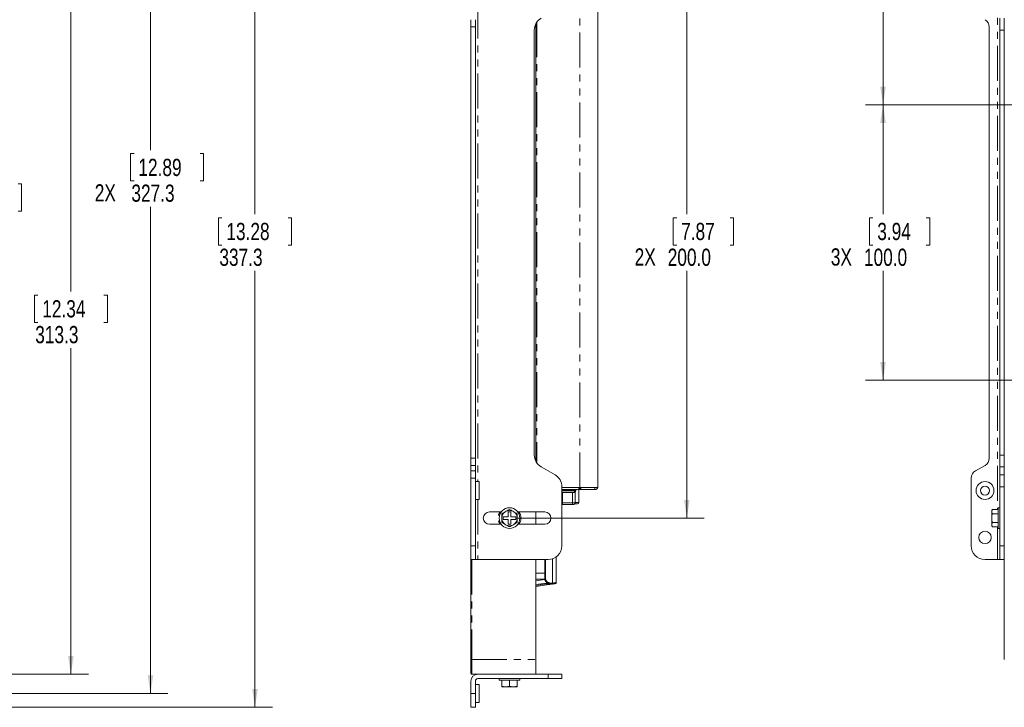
# Model space of a CAD drawing. Header units: millimetres. Extents: x 19 to 844, y 7 to 552.
# Tile 10 of 49: x 361 to 539, y 146 to 271. Entities that reach past the tile are written whole.
import ezdxf

# ---------------------------------------------------------------- set-up
doc = ezdxf.new("R2010")
doc.units = ezdxf.units.MM
doc.linetypes.add('PHANTOM', pattern=[12.7, 6.35, -1.27, 1.27, -1.27, 1.27, -1.27])
doc.styles.add('SLDTEXTSTYLE0', font='TXT', dxfattribs={"width": 0.75})
doc.dimstyles.new('SLDDIMSTYLE0', dxfattribs={"dimtxt": 3.125, "dimasz": 3.302, "dimexe": 0, "dimexo": 0.0625, "dimgap": 0.78125, "dimtad": 0, "dimtih": 1, "dimtoh": 1, "dimlfac": 2, "dimrnd": 1e-09, "dimzin": 12, "dimdsep": 46, "dimtxsty": 'SLDTEXTSTYLE0', "dimsah": 1, "dimcen": 0.09, "dimadec": 0, "dimazin": 3, "dimtfac": 1, "dimtofl": 0, "dimtmove": 0, "dimatfit": 3, "dimfxl": 0, "dimfrac": 2, "dimtolj": 1, "dimtzin": 12, "dimarcsym": 0})
doc.dimstyles.new('SLDDIMSTYLE1', dxfattribs={"dimtxt": 3.125, "dimasz": 3.302, "dimexe": 0, "dimexo": 0.0625, "dimgap": 0.78125, "dimtad": 0, "dimtih": 1, "dimtoh": 1, "dimlfac": 2, "dimrnd": 1e-09, "dimzin": 4, "dimdsep": 46, "dimtxsty": 'SLDTEXTSTYLE0', "dimsah": 1, "dimcen": 0.09, "dimadec": 0, "dimazin": 1, "dimtfac": 1, "dimtofl": 0, "dimtmove": 0, "dimatfit": 3, "dimfxl": 0, "dimfrac": 2, "dimtolj": 1, "dimtzin": 12, "dimarcsym": 0})

# ---------------------------------------------------------------- blocks, each defined once
blk = doc.blocks.new('*D17')
at = {"color": 7, "linetype": 'Continuous', "lineweight": 0}
for p, q in [((245.07, 314.64), (406.46, 314.64)), ((403.28, 314.64), (403.28, 235.44)), ((397.29, 234.81), (396.66, 234.81)), ((396.66, 234.81), (396.66, 229.85)), ((409.27, 234.81), (409.91, 234.81)), ((409.91, 234.81), (409.91, 229.85)), ((396.66, 229.85), (397.29, 229.85)), ((409.91, 229.85), (409.27, 229.85)), ((403.28, 145.98), (403.28, 225.17)), ((245.07, 145.98), (406.46, 145.98))]:
    blk.add_line(p, q, dxfattribs=at)
for points in [[(403.28, 314.64), (402.78, 311.33), (403.79, 311.33)], [(403.28, 145.98), (403.79, 149.28), (402.78, 149.28)]]:
    blk.add_solid(points, dxfattribs=at)
at = {"color": 7, "linetype": 'Continuous', "lineweight": 0, "char_height": 3.125, "attachment_point": 1, "style": 'SLDTEXTSTYLE0'}
for s, insert in [('13.28', (398.09, 233.88, -3.46)), ('337.3', (396.82, 229.2, -3.46))]:
    blk.add_mtext(s, dxfattribs=dict(at, insert=insert))
blk = doc.blocks.new('*D18')
at = {"color": 7, "linetype": 'Continuous', "lineweight": 0}
for p, q in [((245.97, 312.14), (387.5, 312.14)), ((384.32, 312.14), (384.32, 247.07)), ((381.34, 246.44), (380.7, 246.44)), ((380.7, 246.44), (380.7, 241.48)), ((393.31, 246.44), (393.95, 246.44)), ((393.95, 246.44), (393.95, 241.48)), ((380.7, 241.48), (381.34, 241.48)), ((393.95, 241.48), (393.31, 241.48)), ((384.32, 148.48), (384.32, 236.8)), ((245.97, 148.48), (387.5, 148.48))]:
    blk.add_line(p, q, dxfattribs=at)
for points in [[(384.32, 312.14), (383.82, 308.83), (384.83, 308.83)], [(384.32, 148.48), (384.83, 151.78), (383.82, 151.78)]]:
    blk.add_solid(points, dxfattribs=at)
at = {"color": 7, "linetype": 'Continuous', "lineweight": 0, "char_height": 3.125, "attachment_point": 1, "style": 'SLDTEXTSTYLE0'}
for s, insert in [('12.89', (382.13, 245.5, -3.46)), ('2X', (374.22, 240.88, -3.46)), ('327.3', (380.86, 240.83, -3.46))]:
    blk.add_mtext(s, dxfattribs=dict(at, insert=insert))
blk = doc.blocks.new('*D19')
at = {"color": 7, "linetype": 'Continuous', "lineweight": 0}
for p, q in [((316.73, 308.64), (373.06, 308.64)), ((369.89, 308.64), (369.89, 221.42)), ((363.9, 220.78), (363.27, 220.78)), ((363.27, 220.78), (363.27, 215.82)), ((375.88, 220.78), (376.51, 220.78)), ((376.51, 220.78), (376.51, 215.82)), ((363.27, 215.82), (363.9, 215.82)), ((376.51, 215.82), (375.88, 215.82)), ((369.89, 151.98), (369.89, 211.15)), ((316.73, 151.98), (373.06, 151.98))]:
    blk.add_line(p, q, dxfattribs=at)
for points in [[(369.89, 308.64), (369.38, 305.33), (370.4, 305.33)], [(369.89, 151.98), (370.4, 155.28), (369.38, 155.28)]]:
    blk.add_solid(points, dxfattribs=at)
at = {"color": 7, "linetype": 'Continuous', "lineweight": 0, "char_height": 3.125, "attachment_point": 1, "style": 'SLDTEXTSTYLE0'}
for s, insert in [('12.34', (364.69, 219.85, -3.46)), ('313.3', (363.42, 215.17, -3.46))]:
    blk.add_mtext(s, dxfattribs=dict(at, insert=insert))
blk = doc.blocks.new('*D20')
at = {"color": 7, "linetype": 'Continuous', "lineweight": 0}
for p, q in [((322.93, 287.81), (358.64, 287.81)), ((355.46, 287.81), (355.46, 241.6)), ((350.63, 240.97), (349.99, 240.97)), ((349.99, 240.97), (349.99, 236)), ((360.3, 240.97), (360.93, 240.97)), ((360.93, 240.97), (360.93, 236)), ((349.99, 236), (350.63, 236)), ((360.93, 236), (360.3, 236)), ((355.46, 172.81), (355.46, 231.33)), ((322.93, 172.81), (358.64, 172.81))]:
    blk.add_line(p, q, dxfattribs=at)
for points in [[(355.46, 287.81), (354.95, 284.51), (355.97, 284.51)], [(355.46, 172.81), (355.97, 176.11), (354.95, 176.11)]]:
    blk.add_solid(points, dxfattribs=at)
at = {"color": 7, "linetype": 'Continuous', "lineweight": 0, "char_height": 3.125, "attachment_point": 1, "style": 'SLDTEXTSTYLE0'}
for s, insert in [('9.06', (351.42, 240.03, -3.46)), ('230.0', (349, 235.36, -3.46))]:
    blk.add_mtext(s, dxfattribs=dict(at, insert=insert))
blk = doc.blocks.new('*D28')
at = {"color": 7, "linetype": 'Continuous', "lineweight": 0}
for p, q in [((450.72, 280.31), (484.78, 280.31)), ((481.61, 280.31), (481.61, 235.44)), ((479.77, 234.81), (479.14, 234.81)), ((479.14, 234.81), (479.14, 229.85)), ((489.44, 234.81), (490.08, 234.81)), ((490.08, 234.81), (490.08, 229.85)), ((479.14, 229.85), (479.77, 229.85)), ((490.08, 229.85), (489.44, 229.85)), ((481.61, 180.31), (481.61, 225.17)), ((450.72, 180.31), (484.78, 180.31))]:
    blk.add_line(p, q, dxfattribs=at)
for points in [[(481.61, 280.31), (481.1, 277.01), (482.11, 277.01)], [(481.61, 180.31), (482.11, 183.61), (481.1, 183.61)]]:
    blk.add_solid(points, dxfattribs=at)
at = {"color": 7, "linetype": 'Continuous', "lineweight": 0, "char_height": 3.125, "attachment_point": 1, "style": 'SLDTEXTSTYLE0'}
for s, insert in [('7.87', (480.57, 233.88, 0.05)), ('2X', (472.14, 229.25, 0.05)), ('200.0', (478.14, 229.2, 0.05))]:
    blk.add_mtext(s, dxfattribs=dict(at, insert=insert))
blk = doc.blocks.new('*D35')
at = {"color": 7, "linetype": 'Continuous', "lineweight": 0}
for p, q in [((540.62, 308.64), (514.01, 308.64)), ((517.19, 308.64), (517.19, 287.11)), ((515.36, 286.47), (514.72, 286.47)), ((514.72, 286.47), (514.72, 281.51)), ((525.02, 286.47), (525.66, 286.47)), ((525.66, 286.47), (525.66, 281.51)), ((514.72, 281.51), (515.36, 281.51)), ((525.66, 281.51), (525.02, 281.51)), ((517.19, 255.31), (517.19, 276.84)), ((642.28, 255.31), (514.01, 255.31))]:
    blk.add_line(p, q, dxfattribs=at)
for points in [[(517.19, 308.64), (516.68, 305.33), (517.7, 305.33)], [(517.19, 255.31), (517.7, 258.61), (516.68, 258.61)]]:
    blk.add_solid(points, dxfattribs=at)
at = {"color": 7, "linetype": 'Continuous', "lineweight": 0, "char_height": 3.125, "attachment_point": 1, "style": 'SLDTEXTSTYLE0'}
for s, insert in [('4.20', (516.15, 285.54, 3.56)), ('3X', (507.72, 280.91, 3.56)), ('106.7', (513.73, 280.86, 3.56))]:
    blk.add_mtext(s, dxfattribs=dict(at, insert=insert))
blk = doc.blocks.new('*D36')
at = {"color": 7, "linetype": 'Continuous', "lineweight": 0}
for p, q in [((642.28, 255.31), (514.01, 255.31)), ((517.19, 255.31), (517.19, 235.44)), ((515.36, 234.81), (514.72, 234.81)), ((514.72, 234.81), (514.72, 229.85)), ((525.02, 234.81), (525.66, 234.81)), ((525.66, 234.81), (525.66, 229.85)), ((514.72, 229.85), (515.36, 229.85)), ((525.66, 229.85), (525.02, 229.85)), ((517.19, 205.31), (517.19, 225.17)), ((642.28, 205.31), (514.01, 205.31))]:
    blk.add_line(p, q, dxfattribs=at)
for points in [[(517.19, 255.31), (516.68, 252.01), (517.7, 252.01)], [(517.19, 205.31), (517.7, 208.61), (516.68, 208.61)]]:
    blk.add_solid(points, dxfattribs=at)
at = {"color": 7, "linetype": 'Continuous', "lineweight": 0, "char_height": 3.125, "attachment_point": 1, "style": 'SLDTEXTSTYLE0'}
for s, insert in [('3.94', (516.15, 233.88, 3.56)), ('3X', (507.72, 229.25, 3.56)), ('100.0', (513.73, 229.2, 3.56))]:
    blk.add_mtext(s, dxfattribs=dict(at, insert=insert))

msp = doc.modelspace()

# ---------------------------------------------------------------- linework, layer by layer
at = {"color": 8, "linetype": 'PHANTOM', "lineweight": 0}
for p, q in [((462.1967, 185.8807), (462.1967, 284.0807)), ((537.9389, 278.7205), (537.9389, 181.8959)), ((443.6967, 273.6832), (443.6967, 186.9332)), ((454.3867, 270.2813), (454.3867, 190.3351)), ((442.4467, 269.4419), (443.2467, 269.4419)), ((538.3889, 268.8648), (539.1889, 268.8648)), ((442.4467, 191.1745), (443.2467, 191.1745)), ((539.1889, 191.7516), (538.3889, 191.7516)), ((442.4467, 189.8753), (443.2467, 189.8753)), ((538.3889, 189.5865), (539.1889, 189.5865)), ((442.4467, 188.8661), (443.2467, 188.8661)), ((443.2467, 187.5669), (442.4467, 187.5669)), ((538.3889, 188.1431), (539.1889, 188.1431)), ((461.9967, 185.4807), (461.9967, 185.8807)), ((462.3831, 185.4807), (462.3831, 185.8807)), ((539.1889, 185.9781), (538.3889, 185.9781)), ((458.9467, 185.3582), (461.0717, 185.3582)), ((459.0778, 184.9832), (459.0778, 183.058)), ((460.8467, 183.058), (460.8467, 184.9832)), ((461.0717, 185.3582), (461.0717, 185.4807)), ((461.0717, 185.3582), (461.1967, 185.3582)), ((461.0717, 185.3582), (461.0717, 185.2332)), ((443.6967, 183.6832), (443.6967, 172.8082)), ((459.0778, 183.058), (458.9467, 183.058)), ((458.9988, 182.808), (458.9467, 182.808)), ((459.0778, 182.808), (459.0778, 183.058)), ((459.0778, 183.058), (460.8467, 183.058)), ((460.8467, 182.808), (459.0778, 182.808)), ((460.8467, 183.058), (460.8467, 182.808)), ((461.0967, 182.8076), (461.0967, 182.808)), ((461.7767, 182.9073), (461.7767, 182.9071)), ((537.9389, 178.7205), (537.9389, 172.8082)), ((442.4467, 175.3082), (443.2467, 175.3082)), ((539.1889, 175.3082), (538.3889, 175.3082)), ((442.5967, 172.8082), (442.5967, 154.6807)), ((455.9736, 172.8082), (455.9736, 169.4038)), ((454.2367, 168.2458), (456.156, 168.5156)), ((456.1856, 168.3657), (454.2367, 168.0918)), ((456.1693, 168.6733), (456.1693, 168.5179)), ((456.2238, 168.21), (456.1855, 168.3659)), ((456.7321, 168.4059), (456.7348, 168.4094)), ((456.737, 168.5587), (457.2669, 168.5036)), ((442.5967, 154.6807), (442.4467, 154.6807)), ((442.5967, 154.6807), (454.2367, 154.6807)), ((442.5967, 154.6807), (442.5967, 151.9807)), ((456.4467, 151.1807), (456.4467, 151.9807)), ((442.4467, 148.4807), (443.2467, 148.4807))]:
    msp.add_line(p, q, dxfattribs=at)
at = {"color": 7, "linetype": 'Continuous', "lineweight": 15}
for p, q in [((465.4467, 185.9807), (465.4467, 283.9807)), ((442.4467, 270.7411), (442.4467, 269.4419)), ((443.2467, 269.4419), (443.2467, 270.7411)), ((454.2367, 190.5829), (454.2367, 270.0335)), ((538.3889, 268.8648), (538.3889, 271.0299)), ((539.1889, 270.0335), (539.1889, 271.0299)), ((539.1889, 190.5829), (539.1889, 270.0335)), ((442.4467, 269.4419), (442.4467, 191.1745)), ((443.2467, 191.1745), (443.2467, 269.4419)), ((453.9467, 191.7516), (453.9467, 268.8648)), ((536.4389, 191.1745), (536.4389, 269.4419)), ((538.3889, 191.7516), (538.3889, 268.8648)), ((442.4467, 191.1745), (442.4467, 189.8753)), ((443.2467, 189.8753), (443.2467, 191.1745)), ((538.3889, 189.5865), (538.3889, 191.7516)), ((442.4467, 189.8753), (442.4467, 188.8661)), ((443.2467, 188.8661), (443.2467, 189.8753)), ((457.6967, 188.1431), (455.1967, 189.5865)), ((533.9393, 188.8661), (535.6885, 189.8753)), ((538.3889, 188.1431), (538.3889, 189.5865)), ((539.1889, 189.5865), (539.1889, 190.5829)), ((539.1889, 188.1431), (539.1889, 189.5865)), ((442.4467, 187.5669), (442.4467, 188.8661)), ((442.4467, 187.5669), (442.4467, 175.3082)), ((443.2467, 187.5669), (443.2467, 188.8661)), ((443.2467, 175.3082), (443.2467, 187.5669)), ((533.1889, 175.3082), (533.1889, 187.5669)), ((538.3889, 185.9781), (538.3889, 188.1431)), ((539.1889, 188.1431), (539.1889, 185.9781)), ((443.9467, 186.9332), (443.2467, 186.9332)), ((443.9467, 186.9332), (443.9467, 185.3082)), ((458.9467, 175.3082), (458.9467, 185.9781)), ((458.9467, 185.8807), (462.1967, 185.8807)), ((458.975, 185.8807), (461.9967, 185.8807)), ((462.1967, 185.4807), (462.1967, 185.8807)), ((464.9467, 185.8807), (464.9467, 185.4807)), ((538.3889, 175.3082), (538.3889, 185.9781)), ((539.1889, 185.9781), (539.1889, 175.3082)), ((443.9467, 185.3082), (443.9467, 183.6832)), ((458.903, 185.4807), (461.9967, 185.4807)), ((458.9467, 185.2332), (461.0717, 185.2332)), ((458.9467, 184.9832), (461.2217, 184.9832)), ((461.1967, 185.3582), (461.1967, 185.4807)), ((461.2217, 184.9832), (461.2217, 185.4807)), ((461.2217, 185.0807), (461.4317, 185.0807)), ((461.3467, 183.058), (461.3467, 185.0807)), ((461.4317, 185.0807), (461.4317, 185.4807)), ((461.4317, 185.2832), (461.4717, 185.2832)), ((461.4717, 185.2832), (461.4717, 185.4807)), ((462.0267, 183.1573), (462.0267, 185.4807)), ((443.2467, 183.6832), (443.9467, 183.6832)), ((458.9467, 182.8076), (458.9988, 182.8076)), ((459.0717, 182.808), (459.8217, 182.808)), ((459.0717, 182.808), (459.0717, 182.808)), ((459.0717, 182.808), (459.8217, 182.808)), ((459.0717, 182.808), (459.8217, 182.808)), ((459.0717, 182.8079), (459.0717, 182.808)), ((459.0717, 182.8079), (459.8217, 182.8079)), ((459.0717, 182.8079), (459.8217, 182.8079)), ((459.0717, 182.8079), (459.0717, 182.8079)), ((459.0717, 182.8079), (459.8217, 182.8079)), ((459.0717, 182.8079), (459.8217, 182.8079)), ((459.0717, 182.8079), (459.0717, 182.8079)), ((459.0717, 182.8079), (459.8217, 182.8079)), ((459.0717, 182.8079), (459.8217, 182.8079)), ((459.0717, 182.8078), (459.0717, 182.8079)), ((459.0717, 182.8078), (459.8217, 182.8078)), ((459.0717, 182.8078), (459.8217, 182.8078)), ((459.0717, 182.8078), (459.0717, 182.8078)), ((459.0717, 182.8078), (459.8217, 182.8078)), ((459.0717, 182.8078), (459.8217, 182.8078)), ((459.0717, 182.8078), (459.0717, 182.8078)), ((459.0717, 182.8078), (459.8217, 182.8078)), ((459.0717, 182.8078), (459.8217, 182.8078)), ((459.0717, 182.8078), (459.0717, 182.8078)), ((459.0717, 182.8078), (459.8217, 182.8078)), ((459.0778, 182.8076), (460.8467, 182.8076)), ((459.4004, 182.8077), (459.7885, 182.8077)), ((459.4004, 182.8077), (459.4004, 182.8077)), ((459.4004, 182.8077), (459.7885, 182.8077)), ((459.7885, 182.8077), (459.7885, 182.8077)), ((459.8217, 182.808), (459.8217, 182.808)), ((459.8217, 182.8079), (459.8217, 182.808)), ((459.8217, 182.8079), (459.8217, 182.8079)), ((459.8217, 182.8079), (459.8217, 182.8079)), ((459.8217, 182.8078), (459.8217, 182.8079)), ((459.8217, 182.8078), (459.8217, 182.8078)), ((459.8217, 182.8078), (459.8217, 182.8078)), ((459.8217, 182.8078), (459.8217, 182.8078)), ((459.9967, 182.808), (460.7467, 182.808)), ((459.9967, 182.808), (459.9967, 182.808)), ((459.9967, 182.808), (460.7467, 182.808)), ((459.9967, 182.808), (460.7467, 182.808)), ((459.9967, 182.8079), (459.9967, 182.808)), ((459.9967, 182.8079), (460.7467, 182.8079)), ((459.9967, 182.8079), (460.7467, 182.8079)), ((459.9967, 182.8079), (459.9967, 182.8079)), ((459.9967, 182.8079), (460.7467, 182.8079)), ((459.9967, 182.8079), (460.7467, 182.8079)), ((459.9967, 182.8079), (459.9967, 182.8079)), ((459.9967, 182.8079), (460.7467, 182.8079)), ((459.9967, 182.8079), (460.7467, 182.8079)), ((459.9967, 182.8078), (459.9967, 182.8079)), ((459.9967, 182.8078), (460.7467, 182.8078)), ((459.9967, 182.8078), (460.7467, 182.8078)), ((459.9967, 182.8078), (459.9967, 182.8078)), ((459.9967, 182.8078), (460.7467, 182.8078)), ((459.9967, 182.8078), (460.7467, 182.8078)), ((459.9967, 182.8078), (459.9967, 182.8078)), ((459.9967, 182.8078), (460.7467, 182.8078)), ((459.9967, 182.8078), (460.7467, 182.8078)), ((459.9967, 182.8078), (459.9967, 182.8078)), ((459.9967, 182.8078), (460.7467, 182.8078)), ((460.7467, 182.808), (460.7467, 182.808)), ((460.7467, 182.8079), (460.7467, 182.808)), ((460.7467, 182.8079), (460.7467, 182.8079)), ((460.7467, 182.8079), (460.7467, 182.8079)), ((460.7467, 182.8078), (460.7467, 182.8079)), ((460.7467, 182.8078), (460.7467, 182.8078)), ((460.7467, 182.8078), (460.7467, 182.8078)), ((460.7467, 182.8078), (460.7467, 182.8078)), ((461.3467, 183.0576), (461.3467, 183.058)), ((462.0267, 183.1573), (462.0267, 183.1571)), ((538.3889, 182.1832), (538.0889, 182.1832)), ((538.0889, 180.3082), (538.0889, 182.1832)), ((445.8217, 181.4332), (447.9467, 181.4332)), ((447.4529, 180.8832), (447.7132, 181.4332)), ((448.0717, 180.4256), (448.0717, 180.1908)), ((448.3217, 180.5582), (449.1967, 180.5582)), ((448.3217, 180.0582), (448.3217, 180.5582)), ((448.8608, 181.5577), (448.6575, 181.4403)), ((449.1967, 181.4332), (449.6967, 181.4332)), ((449.1967, 180.5582), (449.1967, 181.4332)), ((449.6967, 181.4332), (449.6967, 180.5582)), ((449.6967, 180.5582), (450.5717, 180.5582)), ((450.2358, 181.4403), (450.0325, 181.5577)), ((450.5717, 180.5582), (450.5717, 180.0582)), ((450.8217, 180.1908), (450.8217, 180.4256)), ((450.9467, 181.4332), (455.8217, 181.4332)), ((451.1801, 181.4332), (451.4404, 180.8832)), ((454.2367, 179.1832), (454.2367, 181.4332)), ((537.0288, 181.8959), (536.9089, 181.6882)), ((536.9089, 181.5577), (536.9089, 181.6882)), ((536.9089, 181.4403), (536.9089, 181.5577)), ((536.9089, 180.4256), (536.9089, 181.4403)), ((536.9089, 180.1908), (536.9089, 180.4256)), ((538.0889, 181.8959), (537.0288, 181.8959)), ((537.0288, 181.1021), (538.0889, 181.1021)), ((447.9467, 179.1832), (445.8217, 179.1832)), ((447.7132, 179.1832), (447.4529, 179.7332)), ((449.1967, 180.0582), (448.3217, 180.0582)), ((448.6575, 179.1761), (448.8608, 179.0587)), ((449.1967, 179.1832), (449.1967, 180.0582)), ((449.6967, 179.1832), (449.1967, 179.1832)), ((449.6967, 180.0582), (449.6967, 179.1832)), ((450.5717, 180.0582), (449.6967, 180.0582)), ((450.0325, 179.0587), (450.2358, 179.1761)), ((455.8217, 179.1832), (450.9467, 179.1832)), ((536.9089, 179.1761), (536.9089, 180.1908)), ((536.9089, 179.0587), (536.9089, 179.1761)), ((536.9089, 178.9282), (536.9089, 179.0587)), ((536.9089, 178.9282), (537.0288, 178.7205)), ((537.0288, 179.5143), (538.0889, 179.5143)), ((538.0889, 178.7205), (537.0288, 178.7205)), ((538.0889, 178.4332), (538.0889, 180.3082)), ((538.0889, 178.4332), (538.3889, 178.4332)), ((442.4467, 172.8082), (442.4467, 175.3082)), ((443.2467, 172.8082), (443.2467, 175.3082)), ((538.3889, 172.8082), (538.3889, 175.3082)), ((539.1889, 175.3082), (539.1889, 172.8082)), ((457.9367, 173.3007), (457.9367, 168.6274)), ((443.2467, 172.8082), (442.4467, 172.8082)), ((442.4467, 154.6807), (442.4467, 172.8082)), ((443.2467, 172.8082), (443.6967, 172.8082)), ((443.6967, 172.8082), (456.4467, 172.8082)), ((454.2367, 154.6807), (454.2367, 172.8082)), ((455.8367, 169.4038), (455.8367, 172.8082)), ((457.2669, 168.5036), (457.2669, 172.9466)), ((537.9389, 172.8082), (535.6889, 172.8082)), ((537.9389, 172.8082), (538.3889, 172.8082)), ((539.1889, 172.8082), (538.3889, 172.8082)), ((539.1889, 154.6807), (539.1889, 172.8082)), ((454.2367, 170.3057), (455.8367, 170.3057)), ((455.8675, 169.2307), (454.2367, 169.2307)), ((454.2367, 168.9307), (455.8799, 169.1616)), ((454.2367, 167.9307), (456.2238, 168.2099)), ((455.8367, 169.4016), (455.8367, 169.4038)), ((456.8644, 168.3917), (456.7321, 168.4059)), ((457.2275, 168.351), (457.413, 168.3771)), ((457.2306, 168.3515), (457.2617, 168.3558)), ((454.2367, 151.9807), (442.5967, 151.9807)), ((456.4467, 151.9807), (454.2367, 151.9807)), ((456.4467, 151.9807), (458.9467, 151.9807)), ((458.9467, 151.1807), (458.9467, 151.9807)), ((442.4467, 150.7307), (442.4467, 148.4807)), ((443.2467, 148.4807), (443.2467, 150.7307)), ((443.9467, 150.1057), (443.2467, 150.1057)), ((443.6967, 151.1807), (456.4467, 151.1807)), ((443.9467, 150.1057), (443.9467, 148.4807)), ((447.5717, 151.1807), (447.5717, 150.8807)), ((451.3217, 150.8807), (447.5717, 150.8807)), ((448.0717, 149.8206), (448.0717, 150.8807)), ((449.4467, 149.8206), (449.4467, 150.8807)), ((450.8217, 149.8206), (450.8217, 150.8807)), ((451.3217, 150.8807), (451.3217, 151.1807)), ((456.4467, 151.1807), (458.9467, 151.1807)), ((442.4467, 145.9807), (442.4467, 148.4807)), ((443.2467, 145.9807), (443.2467, 148.4807)), ((443.9467, 148.4807), (443.9467, 146.8557)), ((448.0717, 149.7007), (448.6575, 149.7007)), ((448.6575, 149.7007), (448.8608, 149.7007)), ((448.8608, 149.7007), (450.0325, 149.7007)), ((450.0325, 149.7007), (450.2358, 149.7007)), ((450.2358, 149.7007), (450.8217, 149.7007)), ((443.2467, 146.8557), (443.9467, 146.8557)), ((443.2467, 145.9807), (442.4467, 145.9807))]:
    msp.add_line(p, q, dxfattribs=at)
at = {"color": 8, "linetype": 'PHANTOM', "lineweight": 0, "flags": 128}
for points in [[(461.3467, 183.058), (461.3371, 183.058), (461.3086, 183.058), (461.2624, 183.058), (461.2002, 183.058), (461.1245, 183.058), (461.038, 183.058), (460.9442, 183.058), (460.8467, 183.058)], [(461.3467, 183.1573), (461.4884, 183.1573), (461.6695, 183.1573), (461.82, 183.1573), (461.933, 183.1573), (462.003, 183.1573), (462.0267, 183.1573)]]:
    msp.add_lwpolyline(points, dxfattribs=at)
at = {"color": 7, "linetype": 'Continuous', "lineweight": 15, "flags": 128}
for points in [[(461.2963, 182.9072), (461.3038, 182.9072), (461.3267, 182.9072), (461.3038, 182.9072), (461.2963, 182.9072)], [(461.2963, 182.9071), (461.3038, 182.9071), (461.3267, 182.9071), (461.3038, 182.9071), (461.2963, 182.9071)], [(461.2963, 182.9071), (461.3038, 182.9071), (461.3267, 182.9071), (461.3038, 182.9071), (461.2963, 182.9071)], [(461.2964, 182.9072), (461.3038, 182.9072), (461.3267, 182.9072), (461.3038, 182.9073), (461.2964, 182.9073)], [(461.2964, 182.9072), (461.3038, 182.9072), (461.3267, 182.9072), (461.3038, 182.9072), (461.2964, 182.9072)]]:
    msp.add_lwpolyline(points, dxfattribs=at)
at = {"color": 7, "linetype": 'Continuous', "lineweight": 15}
for centre, radius in [((535.6889, 185.3082), 1.625), ((535.6889, 185.3082), 0.825), ((449.4467, 180.3082), 1.875), ((535.6889, 176.8082), 1.125)]:
    msp.add_circle(centre, radius, dxfattribs=at)
for centre, radius, start, end in [((456.4467, 268.8648), 2.5, 120, 180), ((534.9389, 269.4419), 1.5, 360, 60.018361), ((456.4467, 191.7516), 2.5, 180, 240), ((534.9389, 191.1745), 1.5, 299.981639, 0), ((456.4467, 185.9781), 2.5, 0, 60), ((534.6889, 187.5669), 1.5, 119.981639, 180), ((461.0717, 185.3582), 0.125, 270, 0), ((461.0967, 183.058), 0.25, 270, 0), ((461.0967, 183.0576), 0.25, 270, 0), ((461.7767, 183.1573), 0.25, 270, 0), ((461.7767, 183.1571), 0.25, 270, 0), ((445.8217, 180.3082), 1.125, 90, 270), ((449.4467, 180.3082), 1.38, 124.878814, 175.121186), ((449.4467, 180.3082), 1.38, 64.878814, 115.121186), ((449.4467, 180.3082), 1.38, 4.878814, 55.121186), ((455.8217, 180.3082), 1.125, 270, 90), ((449.4467, 180.3082), 1.38, 184.878814, 235.121186), ((449.4467, 180.3082), 1.38, 244.878814, 295.121186), ((449.4467, 180.3082), 1.38, 304.878814, 355.121186), ((456.4467, 175.3082), 2.5, 270, 0), ((535.6889, 175.3082), 2.5, 180, 270), ((442.5967, 152.1307), 0.15, 180, 270), ((443.6967, 150.7307), 1.25, 90, 180), ((443.6967, 150.7307), 0.45, 90, 180)]:
    msp.add_arc(centre, radius, start, end, dxfattribs=at)
at = {"color": 8, "linetype": 'PHANTOM', "lineweight": 0}
msp.add_arc((459.0257, 182.8835), 0.0802, 189.771159, 250.359266, dxfattribs=at)
at = {"color": 7, "linetype": 'Continuous', "lineweight": 15}
for points, knots in [([(461.9967, 185.8807), (462.0075, 185.8807), (462.0286, 185.8807), (462.0593, 185.8807), (462.0879, 185.8807), (462.1145, 185.8807), (462.1404, 185.8807), (462.164, 185.8807), (462.1824, 185.8807), (462.1944, 185.8807), (462.1959, 185.8807), (462.1967, 185.8807)], [0, 0, 0, 0, 0.10304244, 0.20211115, 0.29965259, 0.39822698, 0.50031688, 0.62379799, 0.75017337, 0.87289202, 1, 1, 1, 1]), ([(465.4057, 185.8807), (465.3452, 185.8807), (465.2173, 185.8807), (464.8427, 185.8807), (464.596, 185.8807), (464.014, 185.8807), (463.6789, 185.8807), (462.9613, 185.8807), (462.579, 185.8807), (462.1967, 185.8807)], [0, 0, 0, 0, 0.25, 0.25, 0.5, 0.5, 0.75, 0.75, 1, 1, 1, 1]), ([(464.9467, 185.4807), (464.9635, 185.4813), (464.9966, 185.4823), (465.0454, 185.4897), (465.0925, 185.5013), (465.1379, 185.5175), (465.1816, 185.5382), (465.2235, 185.5634), (465.2805, 185.6054), (465.3457, 185.6711), (465.4063, 185.7694), (465.4263, 185.8431), (465.4366, 185.8807)], [0, 0, 0, 0, 0.07354126, 0.14527171, 0.21584358, 0.28594145, 0.35626376, 0.42750234, 0.50032291, 0.66640651, 0.82996822, 1, 1, 1, 1]), ([(465.4366, 185.8807), (465.4395, 185.8972), (465.4454, 185.9303), (465.4463, 185.9639), (465.4467, 185.9807)], [0, 0, 0, 0, 0.50000172, 1, 1, 1, 1]), ([(462.1967, 185.4807), (462.1962, 185.4807), (462.1952, 185.4807), (462.1877, 185.4807), (462.176, 185.4807), (462.1594, 185.4807), (462.1372, 185.4807), (462.1087, 185.4807), (462.0741, 185.4807), (462.0362, 185.4807), (462.01, 185.4807), (461.9967, 185.4807)], [0, 0, 0, 0, 0.10304244, 0.20211115, 0.29965259, 0.39822698, 0.50031688, 0.62379799, 0.75017337, 0.87289202, 1, 1, 1, 1]), ([(462.3831, 185.4807), (462.3331, 185.4807), (462.2847, 185.4807), (462.2163, 185.4807), (462.1967, 185.4807), (462.1967, 185.4807)], [0, 0, 0, 0, 0.5, 0.5, 1, 1, 1, 1]), ([(464.9467, 185.4807), (464.9462, 185.4807), (464.9453, 185.4807), (464.9379, 185.4807), (464.926, 185.4807), (464.9094, 185.4807), (464.888, 185.4807), (464.8619, 185.4807), (464.8311, 185.4807), (464.7955, 185.4807), (464.7089, 185.4807), (464.5355, 185.4807), (464.2173, 185.4807), (463.83, 185.4807), (463.4722, 185.4807), (463.1875, 185.4807), (462.9922, 185.4807), (462.7929, 185.4807), (462.5897, 185.4807), (462.4522, 185.4807), (462.3831, 185.4807)], [0, 0, 0, 0, 0.02803259, 0.05589318, 0.08362978, 0.11129105, 0.13892605, 0.16658398, 0.19431391, 0.22216454, 0.25018394, 0.37506805, 0.50001955, 0.62490365, 0.74985516, 0.80013747, 0.85000774, 0.89975074, 0.94965342, 1, 1, 1, 1]), ([(461.0967, 182.808), (461.096, 182.808), (461.0948, 182.808), (461.0855, 182.808), (461.0708, 182.808), (461.05, 182.808), (461.0224, 182.808), (460.9867, 182.808), (460.9434, 182.808), (460.8961, 182.808), (460.8633, 182.808), (460.8467, 182.808)], [0, 0, 0, 0, 0.10304244, 0.20211115, 0.29965259, 0.39822698, 0.50031688, 0.62379799, 0.75017337, 0.87289202, 1, 1, 1, 1]), ([(460.8467, 182.8076), (460.8602, 182.8076), (460.8866, 182.8076), (460.9249, 182.8076), (460.9608, 182.8076), (460.994, 182.8076), (461.0263, 182.8076), (461.0559, 182.8076), (461.0788, 182.8076), (461.0938, 182.8076), (461.0957, 182.8076), (461.0967, 182.8076)], [0, 0, 0, 0, 0.10304244, 0.20211115, 0.29965259, 0.39822698, 0.50031688, 0.62379799, 0.75017337, 0.87289202, 1, 1, 1, 1]), ([(461.7767, 182.9071), (461.7733, 182.9071), (461.7667, 182.9071), (461.7111, 182.9071), (461.627, 182.9071), (461.512, 182.907), (461.3979, 182.9071), (461.3184, 182.907), (461.2905, 182.907)], [0, 0, 0, 0, 0.18066385, 0.360854, 0.54144364, 0.72171402, 0.90230242, 1, 1, 1, 1]), ([(461.2907, 182.9073), (461.3186, 182.9073), (461.398, 182.9073), (461.5121, 182.9073), (461.627, 182.9073), (461.7112, 182.9073), (461.7666, 182.9073), (461.7733, 182.9073), (461.7767, 182.9073)], [0, 0, 0, 0, 0.09783174, 0.27814048, 0.45876795, 0.6390769, 0.81945744, 1, 1, 1, 1]), ([(447.6468, 180.7076), (447.6294, 180.7321), (447.5783, 180.8044), (447.5027, 180.8519), (447.4529, 180.8832)], [0, 0, 0, 0, 0.34033228, 1, 1, 1, 1]), ([(451.4404, 180.8832), (451.4746, 180.7263), (451.5431, 180.4125), (451.5023, 179.93), (451.385, 179.5082), (451.2374, 179.2782), (451.1765, 179.1832)], [0, 0, 0, 0, 0.26999143, 0.53998098, 0.80997, 1, 1, 1, 1]), ([(447.4529, 179.7332), (447.5027, 179.7646), (447.5796, 179.8132), (447.6317, 179.887), (447.65, 179.913)], [0, 0, 0, 0, 0.64666355, 1, 1, 1, 1]), ([(455.8366, 169.4016), (455.837, 169.3786), (455.8379, 169.3326), (455.8454, 169.264), (455.8572, 169.1961), (455.8737, 169.1291), (455.8947, 169.0636), (455.9201, 168.9996), (455.9498, 168.9377), (455.9837, 168.8779), (456.0215, 168.8208), (456.0631, 168.7663), (456.1083, 168.715), (456.1567, 168.6669), (456.2083, 168.6222), (456.2626, 168.5812), (456.3196, 168.5441), (456.3951, 168.5018), (456.4916, 168.4597), (456.61, 168.4233), (456.6914, 168.4116), (456.732, 168.4058)], [0, 0, 0, 0, 0.04656931, 0.0931443, 0.13971821, 0.18628412, 0.23283865, 0.27938541, 0.32593783, 0.37250741, 0.41908777, 0.46566977, 0.51224648, 0.55881576, 0.60538031, 0.65194228, 0.69850503, 0.74507463, 0.83008251, 0.9150721, 1, 1, 1, 1]), ([(455.8367, 169.4038), (455.8372, 169.3793), (455.8382, 169.3304), (455.8466, 169.2573), (455.86, 169.185), (455.8787, 169.114), (455.9025, 169.0445), (455.9314, 168.9769), (455.9652, 168.9116), (456.0036, 168.8491), (456.0466, 168.7895), (456.0937, 168.7332), (456.1449, 168.6806), (456.1998, 168.6319), (456.2581, 168.5873), (456.3195, 168.5471), (456.398, 168.5036), (456.4956, 168.4616), (456.6134, 168.4262), (456.6943, 168.415), (456.7348, 168.4094)], [0, 0, 0, 0, 0.049961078, 0.09992268, 0.149884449, 0.19984615, 0.249807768, 0.299769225, 0.349730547, 0.399691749, 0.449652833, 0.499613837, 0.54957483, 0.599535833, 0.649496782, 0.69945756, 0.749418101, 0.832945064, 0.91647222, 1, 1, 1, 1]), ([(456.2238, 168.21), (456.3546, 168.2284), (456.6163, 168.2651), (456.9116, 168.3066), (457.0174, 168.3215), (457.0573, 168.3271)], [0, 0, 0, 0, 0.38393415, 0.7678531, 1, 1, 1, 1]), ([(456.7348, 168.4094), (456.7916, 168.4037), (456.9672, 168.3858), (457.1428, 168.3679), (457.2617, 168.3559)], [0, 0, 0, 0, 0.32344604, 1, 1, 1, 1]), ([(456.8645, 168.3918), (456.8816, 168.3899), (456.916, 168.3862), (456.9658, 168.3808), (457.0141, 168.3755), (457.0609, 168.3704), (457.1061, 168.3654), (457.1495, 168.3606), (457.1913, 168.3559), (457.2175, 168.3529), (457.2306, 168.3515)], [0, 0, 0, 0, 0.12518237, 0.25012773, 0.37503137, 0.49999196, 0.62503408, 0.75012022, 0.87515717, 1, 1, 1, 1]), ([(457.2669, 168.5036), (457.2673, 168.4949), (457.268, 168.4776), (457.2681, 168.4524), (457.2676, 168.4287), (457.2665, 168.4073), (457.2652, 168.3891), (457.2638, 168.3745), (457.2626, 168.3639), (457.2617, 168.3572), (457.2617, 168.3563), (457.2617, 168.3558)], [0, 0, 0, 0, 0.11045738, 0.22178882, 0.33337936, 0.44483113, 0.55597075, 0.66682618, 0.77758184, 0.88852526, 1, 1, 1, 1]), ([(457.2617, 168.3558), (457.2817, 168.3587), (457.3217, 168.3643), (457.3787, 168.3723), (457.433, 168.3799), (457.4841, 168.3871), (457.5317, 168.3938), (457.5754, 168.3999), (457.6151, 168.4055), (457.6505, 168.4105), (457.6813, 168.4148), (457.7074, 168.4185), (457.7286, 168.4215), (457.7448, 168.4237), (457.7558, 168.4253), (457.7621, 168.4262), (457.7618, 168.4261), (457.7617, 168.4261)], [0, 0, 0, 0, 0.06668658, 0.13338006, 0.20007431, 0.26676467, 0.33344713, 0.40011904, 0.46677913, 0.5334275, 0.60006585, 0.66669752, 0.73332748, 0.79996281, 0.86661198, 0.93328697, 1, 1, 1, 1]), ([(457.9367, 168.6275), (457.9367, 168.5831), (457.9201, 168.5324), (457.8536, 168.4558), (457.8057, 168.4323), (457.7617, 168.4261)], [0, 0, 0, 0, 0.5, 0.5, 1, 1, 1, 1]), ([(442.4467, 152.1307), (442.4467, 152.1312), (442.4467, 152.1321), (442.4467, 152.1396), (442.4467, 152.1515), (442.4467, 152.1683), (442.4467, 152.1899), (442.4467, 152.2163), (442.4467, 152.2474), (442.4467, 152.2834), (442.4467, 152.3709), (442.4467, 152.546), (442.4467, 152.8662), (442.4467, 153.2542), (442.4467, 153.6105), (442.4467, 153.8923), (442.4467, 154.0849), (442.4467, 154.2807), (442.4467, 154.4797), (442.4467, 154.6135), (442.4467, 154.6807)], [0, 0, 0, 0, 0.02805616, 0.05592432, 0.0836569, 0.11130712, 0.13892866, 0.16657537, 0.19430096, 0.22215867, 0.25020099, 0.37507579, 0.50002132, 0.62489612, 0.74984165, 0.80015193, 0.85001073, 0.8997295, 0.94962232, 1, 1, 1, 1]), ([(454.2367, 154.6807), (454.2367, 154.3273), (454.2367, 153.974), (454.2367, 153.3209), (454.2367, 153.0214), (454.2367, 152.5216), (454.2367, 152.3215), (454.2367, 152.051), (454.2367, 151.9807), (454.2367, 151.9807)], [0, 0, 0, 0, 0.25, 0.25, 0.5, 0.5, 0.75, 0.75, 1, 1, 1, 1])]:
    msp.add_open_spline(points, degree=3, knots=knots, dxfattribs=at)
for points in [[(465.4467, 185.9807), (465.4467, 185.9474), (465.433, 185.914), (465.4057, 185.8807)], [(458.9988, 182.808), (459.0243, 182.808), (459.0509, 182.808), (459.0778, 182.808)], [(459.0778, 182.8076), (459.0509, 182.8076), (459.0243, 182.8076), (458.9988, 182.8076)], [(448.0717, 181.1021), (448.2633, 181.2127), (448.4579, 181.325), (448.6575, 181.4403)], [(448.0717, 180.4256), (448.0717, 180.6561), (448.0717, 180.8808), (448.0717, 181.1021)], [(448.8608, 181.5577), (449.0605, 181.673), (449.2551, 181.7853), (449.4467, 181.8959)], [(449.4467, 181.8959), (449.6383, 181.7853), (449.8329, 181.673), (450.0325, 181.5577)], [(450.2358, 181.4403), (450.4355, 181.325), (450.6301, 181.2127), (450.8217, 181.1021)], [(450.8217, 181.1021), (450.8217, 180.8808), (450.8217, 180.6561), (450.8217, 180.4256)], [(537.0288, 181.8959), (536.965, 181.7853), (536.9202, 181.673), (536.9089, 181.5577)], [(536.9089, 181.4403), (536.9202, 181.325), (536.965, 181.2127), (537.0288, 181.1021)], [(537.0288, 181.1021), (536.965, 180.8808), (536.9202, 180.6561), (536.9089, 180.4256)], [(448.0717, 179.5143), (448.0717, 179.7356), (448.0717, 179.9603), (448.0717, 180.1908)], [(448.6575, 179.1761), (448.4579, 179.2914), (448.2633, 179.4037), (448.0717, 179.5143)], [(448.8608, 179.0587), (449.0605, 178.9434), (449.2551, 178.8311), (449.4467, 178.7205)], [(449.4467, 178.7205), (449.6383, 178.8311), (449.8329, 178.9434), (450.0325, 179.0587)], [(450.8217, 179.5143), (450.6301, 179.4037), (450.4355, 179.2914), (450.2358, 179.1761)], [(450.8217, 180.1908), (450.8217, 179.9603), (450.8217, 179.7356), (450.8217, 179.5143)], [(536.9089, 180.1908), (536.9202, 179.9603), (536.965, 179.7356), (537.0288, 179.5143)], [(537.0288, 179.5143), (536.965, 179.4037), (536.9202, 179.2914), (536.9089, 179.1761)], [(537.0288, 178.7205), (536.965, 178.8311), (536.9202, 178.9434), (536.9089, 179.0587)], [(448.0717, 149.8206), (448.2633, 149.7568), (448.4579, 149.712), (448.6575, 149.7007)], [(448.0717, 149.7007), (448.0717, 149.712), (448.0717, 149.7568), (448.0717, 149.8206)], [(448.8608, 149.7007), (449.0605, 149.712), (449.2551, 149.7568), (449.4467, 149.8206)], [(449.4467, 149.8206), (449.6383, 149.7568), (449.8329, 149.712), (450.0325, 149.7007)], [(450.2358, 149.7007), (450.4355, 149.712), (450.6301, 149.7568), (450.8217, 149.8206)], [(450.8217, 149.8206), (450.8217, 149.7568), (450.8217, 149.712), (450.8217, 149.7007)]]:
    msp.add_open_spline(points, degree=3, dxfattribs=at)
at = {"color": 8, "linetype": 'PHANTOM', "lineweight": 0}
for points, knots in [([(455.9736, 169.4038), (455.9404, 169.4038), (455.9031, 169.4038), (455.8502, 169.4038), (455.8367, 169.4038), (455.8367, 169.4038)], [0, 0, 0, 0, 0.5, 0.5, 1, 1, 1, 1]), ([(455.9736, 169.4038), (455.9741, 169.3829), (455.9749, 169.3411), (455.982, 169.279), (455.9934, 169.2177), (456.0093, 169.1573), (456.0398, 169.0687), (456.0953, 168.9559), (456.1896, 168.8308), (456.3047, 168.7245), (456.4228, 168.6507), (456.5341, 168.6027), (456.6339, 168.5728), (456.7026, 168.5634), (456.737, 168.5587)], [0, 0, 0, 0, 0.05032852, 0.10023157, 0.14998204, 0.19985534, 0.25012484, 0.3749047, 0.49998114, 0.62477342, 0.74987706, 0.83328689, 0.91624356, 1, 1, 1, 1]), ([(456.1968, 168.3677), (456.3182, 168.3859), (456.4815, 168.4103), (456.6058, 168.429), (456.6377, 168.4338)], [0, 0, 0, 0, 0.74379983, 1, 1, 1, 1]), ([(456.7348, 168.4094), (456.7318, 168.41), (456.7298, 168.4249), (456.7306, 168.483), (456.7335, 168.5237), (456.737, 168.5587)], [0, 0, 0, 0, 0.5, 0.5, 1, 1, 1, 1]), ([(457.9367, 168.6274), (457.9362, 168.6268), (457.9351, 168.6257), (457.9269, 168.6227), (457.9137, 168.6188), (457.8953, 168.6141), (457.8718, 168.6086), (457.8434, 168.6022), (457.8102, 168.5953), (457.7724, 168.5876), (457.7303, 168.5795), (457.6841, 168.5708), (457.6339, 168.5617), (457.5802, 168.5523), (457.5231, 168.5427), (457.463, 168.5329), (457.4001, 168.5231), (457.3348, 168.5132), (457.2896, 168.5068), (457.2669, 168.5036)], [0, 0, 0, 0, 0.058745, 0.11754811, 0.17638666, 0.2352464, 0.2941132, 0.35297701, 0.41183045, 0.47066898, 0.52949072, 0.58829624, 0.64708851, 0.70587279, 0.76465655, 0.8234491, 0.88226154, 0.94110679, 1, 1, 1, 1])]:
    msp.add_open_spline(points, degree=3, knots=knots, dxfattribs=at)
msp.add_open_spline([(456.1693, 168.5177), (456.1765, 168.4652), (456.1865, 168.41), (456.1968, 168.3677)], degree=3, dxfattribs=at)

# ---------------------------------------------------------------- dimensions: what is measured, and where the dimension line sits
at = {"color": 7, "linetype": 'Continuous', "lineweight": 0}
for base, p1, p2, dimstyle, picture, middle in [((403.2837, 145.9807), (243.8042, 314.6357), (243.8042, 145.9807), 'SLDDIMSTYLE0', '*D17', (403.2837, 230.3082)), ((369.8898, 151.9807), (315.4642, 308.6357), (315.4642, 151.9807), 'SLDDIMSTYLE0', '*D19', (369.8898, 216.2807)), ((355.4625, 172.8082), (321.6642, 287.8082), (321.6642, 172.8082), 'SLDDIMSTYLE1', '*D20', (355.4625, 236.4644))]:
    dim = msp.add_linear_dim(base=base, p1=p1, p2=p2, angle=90, dimstyle=dimstyle, dxfattribs=at)
    dim.commit()
    dim.dimension.update_dxf_attribs({"geometry": picture, "text_midpoint": middle, "dimtype": 160})
for base, p1, p2, text, dimstyle, picture, middle in [((384.3233, 148.4807), (244.6992, 312.1357), (244.6992, 148.4807), '2X <>', 'SLDDIMSTYLE0', '*D18', (384.3233, 241.936)), ((517.1889, 255.3077), (541.8889, 308.6357), (643.5489, 255.3077), '3X <>', 'SLDDIMSTYLE0', '*D35', (517.1889, 281.9717)), ((481.6066, 180.3082), (449.4467, 280.3082), (449.4467, 180.3082), '2X <>', 'SLDDIMSTYLE1', '*D28', (481.6066, 230.3082)), ((517.1889, 205.3077), (643.5489, 255.3077), (643.5489, 205.3077), '3X <>', 'SLDDIMSTYLE1', '*D36', (517.1889, 230.3077))]:
    dim = msp.add_linear_dim(base=base, p1=p1, p2=p2, angle=90, text=text, dimstyle=dimstyle, dxfattribs=at)
    dim.commit()
    dim.dimension.update_dxf_attribs({"geometry": picture, "text_midpoint": middle, "dimtype": 160})

doc.saveas('drawing.dxf')
